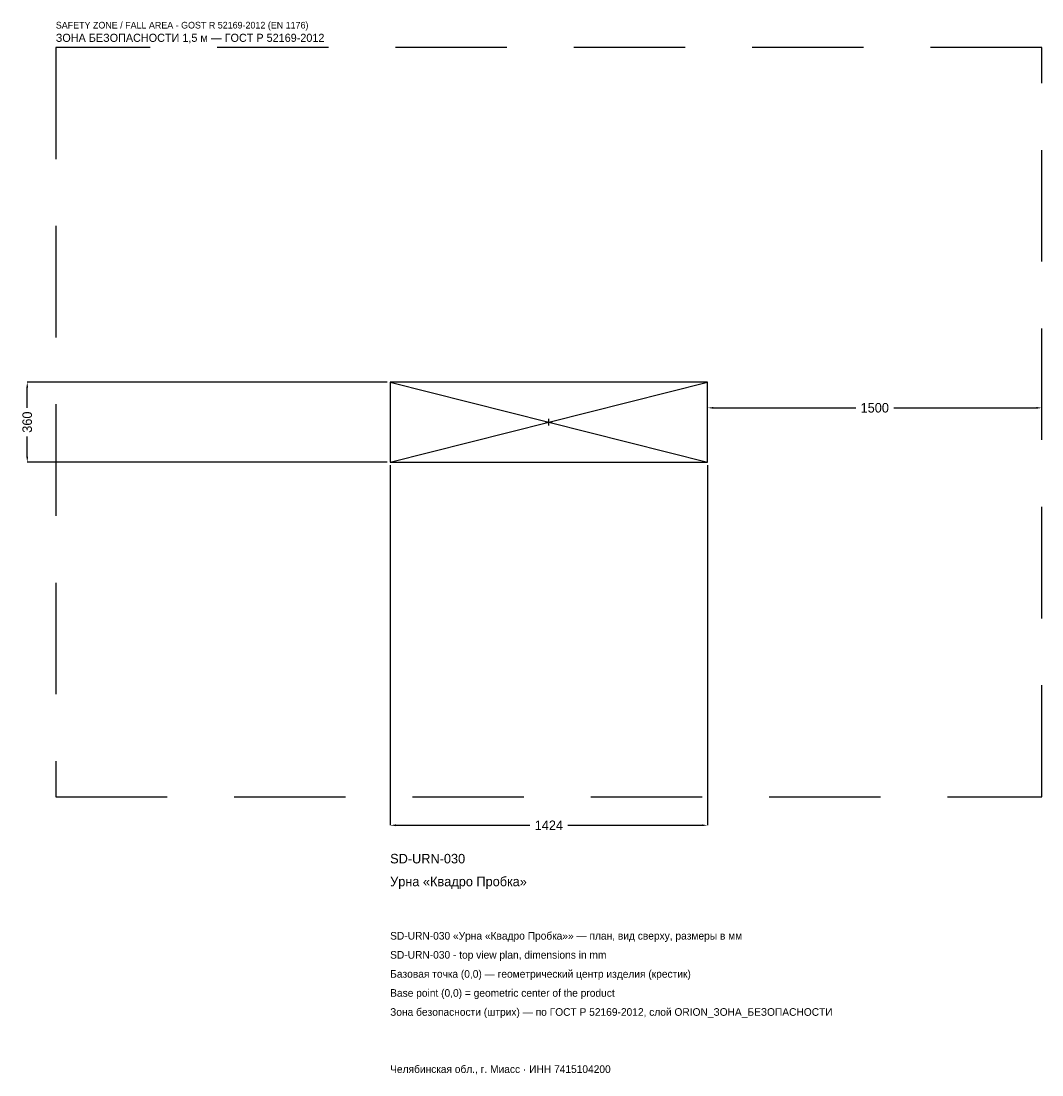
# Model space of a CAD drawing. Header units: metres. Extents: x -2368 to 2212, y -2928 to 1799.
import ezdxf

# ---------------------------------------------------------------- set-up
doc = ezdxf.new("R2010")
doc.units = ezdxf.units.M
doc.linetypes.add('DASHED', pattern=[800, 500, -300])
for name, color, linetype in [('ORION_ДАННЫЕ', 3, 'Continuous'), ('ORION_ЗОНА_БЕЗОПАСНОСТИ', 1, 'Continuous'), ('ORION_КОНТУР', 7, 'Continuous'), ('ORION_РАЗМЕРЫ', 8, 'Continuous')]:
    doc.layers.add(name, color=color, linetype=linetype)
doc.dimstyles.new('ORION', dxfattribs={"dimtxt": 42.72, "dimasz": 25.632, "dimexe": 1.25, "dimexo": 12.816, "dimtad": 1, "dimdec": 0, "dimcen": 2.5, "dimazin": 3, "dimtfac": 1, "dimtmove": 0, "dimatfit": 3, "dimarcsym": 0})

# ---------------------------------------------------------------- blocks, each defined once
blk = doc.blocks.new('_CLOSEDFILLED')
at = {"color": 0, "linetype": 'BYBLOCK'}
blk.add_solid([(-1, 0.16), (0, 0), (-1, -0.16)], dxfattribs=at)
blk = doc.blocks.new('*D1')
for p, q in [((-712, -192.816), (-712, -1808.16)), ((712, -192.816), (712, -1808.16)), ((-686.368, -1808.16), (-85.44, -1808.16)), ((85.44, -1808.16), (686.368, -1808.16))]:
    blk.add_line(p, q)
at = {"layer": 'Defpoints'}
for p in [(-712, -180), (712, -180), (-712, -1808.16)]:
    blk.add_point(p, dxfattribs=at)
at = {"layer": 'ORION_РАЗМЕРЫ', "xscale": 25.631999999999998, "yscale": 25.631999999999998, "rotation": 180}
blk.add_blockref('_CLOSEDFILLED', (-712, -1808.16), dxfattribs=at)
at = {"layer": 'ORION_РАЗМЕРЫ', "xscale": 25.631999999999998, "yscale": 25.631999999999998}
blk.add_blockref('_CLOSEDFILLED', (712, -1808.16), dxfattribs=at)
at = {"layer": 'ORION_РАЗМЕРЫ', "insert": (0, -1808.16), "char_height": 42.72, "attachment_point": 5}
blk.add_mtext('1424', dxfattribs=at)
blk = doc.blocks.new('*D2')
for p, q in [((-724.816, 180), (-2340.16, 180)), ((-2340.16, 64.08), (-2340.16, 154.368)), ((-2340.16, -154.368), (-2340.16, -64.08)), ((-724.816, -180), (-2340.16, -180))]:
    blk.add_line(p, q)
at = {"layer": 'Defpoints'}
for p in [(-712, 180), (-2340.16, -180), (-712, -180)]:
    blk.add_point(p, dxfattribs=at)
at = {"layer": 'ORION_РАЗМЕРЫ', "xscale": 25.631999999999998, "yscale": 25.631999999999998}
for p, rotation in [((-2340.16, 180), 90), ((-2340.16, -180), 270)]:
    blk.add_blockref('_CLOSEDFILLED', p, dxfattribs=dict(at, rotation=rotation))
at = {"layer": 'ORION_РАЗМЕРЫ', "insert": (-2340.16, 0), "char_height": 42.72, "attachment_point": 5, "rotation": 90}
blk.add_mtext('360', dxfattribs=at)
blk = doc.blocks.new('*D3')
for p, q in [((712, 12.816), (712, 64.08)), ((737.632, 64.08), (1376.56, 64.08)), ((1547.44, 64.08), (2186.368, 64.08)), ((2212, 12.816), (2212, 64.08))]:
    blk.add_line(p, q)
at = {"layer": 'Defpoints'}
for p in [(712, 64.08), (712, 0), (2212, 0)]:
    blk.add_point(p, dxfattribs=at)
at = {"layer": 'ORION_РАЗМЕРЫ', "xscale": 25.631999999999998, "yscale": 25.631999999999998, "rotation": 180}
blk.add_blockref('_CLOSEDFILLED', (712, 64.08), dxfattribs=at)
at = {"layer": 'ORION_РАЗМЕРЫ', "xscale": 25.631999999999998, "yscale": 25.631999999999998}
blk.add_blockref('_CLOSEDFILLED', (2212, 64.08), dxfattribs=at)
at = {"layer": 'ORION_РАЗМЕРЫ', "insert": (1462, 64.08), "char_height": 42.72, "attachment_point": 5}
blk.add_mtext('1500', dxfattribs=at)
blk = doc.blocks.new('ОРИОН SD-URN-030 Урна Квадро Пробка')
at = {"layer": 'ORION_ЗОНА_БЕЗОПАСНОСТИ', "linetype": 'DASHED'}
blk.add_lwpolyline([(-2212, -1680), (2212, -1680), (2212, 1680), (-2212, 1680)], close=True, dxfattribs=at)
at = {"layer": 'ORION_КОНТУР'}
for p, q in [((-712, -180), (712, 180)), ((-712, 180), (712, -180))]:
    blk.add_line(p, q, dxfattribs=at)
blk.add_lwpolyline([(-712, -180), (712, -180), (712, 180), (-712, 180)], close=True, dxfattribs=at)
at = {"layer": 'ORION_РАЗМЕРЫ'}
for p, q in [((-14.4, 0), (14.4, 0)), ((0, -14.4), (0, 14.4))]:
    blk.add_line(p, q, dxfattribs=at)
at = {"layer": 'ORION_ДАННЫЕ'}
for tag, p in [('АРТИКУЛ', (-712, -1979.04)), ('НАИМЕНОВАНИЕ', (-712, -2081.568))]:
    blk.add_attdef(tag, p, '', height=42.72, dxfattribs=at)
at = {"layer": 'ORION_ДАННЫЕ', "flags": 1}
for tag, p in [('ПРОИЗВОДИТЕЛЬ', (-712, -2184.096)), ('ТЕЛЕФОН', (-712, -2286.624)), ('САЙТ', (-712, -2491.68)), ('АДРЕС', (-712, -2594.208)), ('РЕКВИЗИТЫ', (-712, -2696.736)), ('ГАБАРИТЫ', (-712, -2799.264)), ('ЗОНА_БЕЗОПАСНОСТИ', (-712, -2901.792))]:
    blk.add_attdef(tag, p, '', height=42.72, dxfattribs=at)
at = {"layer": 'ORION_ЗОНА_БЕЗОПАСНОСТИ', "color": 1}
for s, height, p in [('SAFETY ZONE / FALL AREA - GOST R 52169-2012 (EN 1176)', 29.904, (-2212, 1765.44)), ('ЗОНА БЕЗОПАСНОСТИ 1,5 м — ГОСТ Р 52169-2012', 36.312, (-2212, 1705.632))]:
    blk.add_text(s, height=height, dxfattribs=at).set_placement(p)
at = {"layer": 'ORION_РАЗМЕРЫ'}
dim = blk.add_linear_dim(base=(-2340.16, -180), p1=(-712, -180), p2=(-712, 180), angle=90, dimstyle='ORION', dxfattribs=at)
dim.commit()
dim.dimension.update_dxf_attribs({"geometry": '*D2', "text_midpoint": (-2340.16, 0)})
for base, p1, p2, picture, middle in [((712, 64.08), (712, 0), (2212, 0), '*D3', (1462, 64.08)), ((-712, -1808.16), (-712, -180), (712, -180), '*D1', (0, -1808.16))]:
    dim = blk.add_linear_dim(base=base, p1=p1, p2=p2, dimstyle='ORION', dxfattribs=at)
    dim.commit()
    dim.dimension.update_dxf_attribs({"geometry": picture, "text_midpoint": middle})

msp = doc.modelspace()

# ---------------------------------------------------------------- block references
msp.add_blockref('ОРИОН SD-URN-030 Урна Квадро Пробка', (0, 0)).add_auto_attribs({'АРТИКУЛ': 'SD-URN-030', 'НАИМЕНОВАНИЕ': 'Урна «Квадро Пробка»'})

# ---------------------------------------------------------------- texts
at = {"layer": 'ORION_ДАННЫЕ', "color": 3}
for s, p in [('SD-URN-030 «Урна «Квадро Пробка»» — план, вид сверху, размеры в мм', (-712, -2320.8)), ('SD-URN-030 - top view plan, dimensions in mm', (-712, -2406.24)), ('Челябинская обл., г. Миасс · ИНН 7415104200', (-712, -2918.88))]:
    msp.add_text(s, height=34.176, dxfattribs=at).set_placement(p)
at = {"layer": 'ORION_ДАННЫЕ', "color": 7}
for s, p in [('Базовая точка (0,0) — геометрический центр изделия (крестик)', (-712, -2491.68)), ('Base point (0,0) = geometric center of the product', (-712, -2577.12))]:
    msp.add_text(s, height=34.176, dxfattribs=at).set_placement(p)
at = {"layer": 'ORION_ДАННЫЕ', "color": 1}
msp.add_text('Зона безопасности (штрих) — по ГОСТ Р 52169-2012, слой ORION_ЗОНА_БЕЗОПАСНОСТИ', height=34.176, dxfattribs=at).set_placement((-712, -2662.56))

doc.saveas('drawing.dxf')
